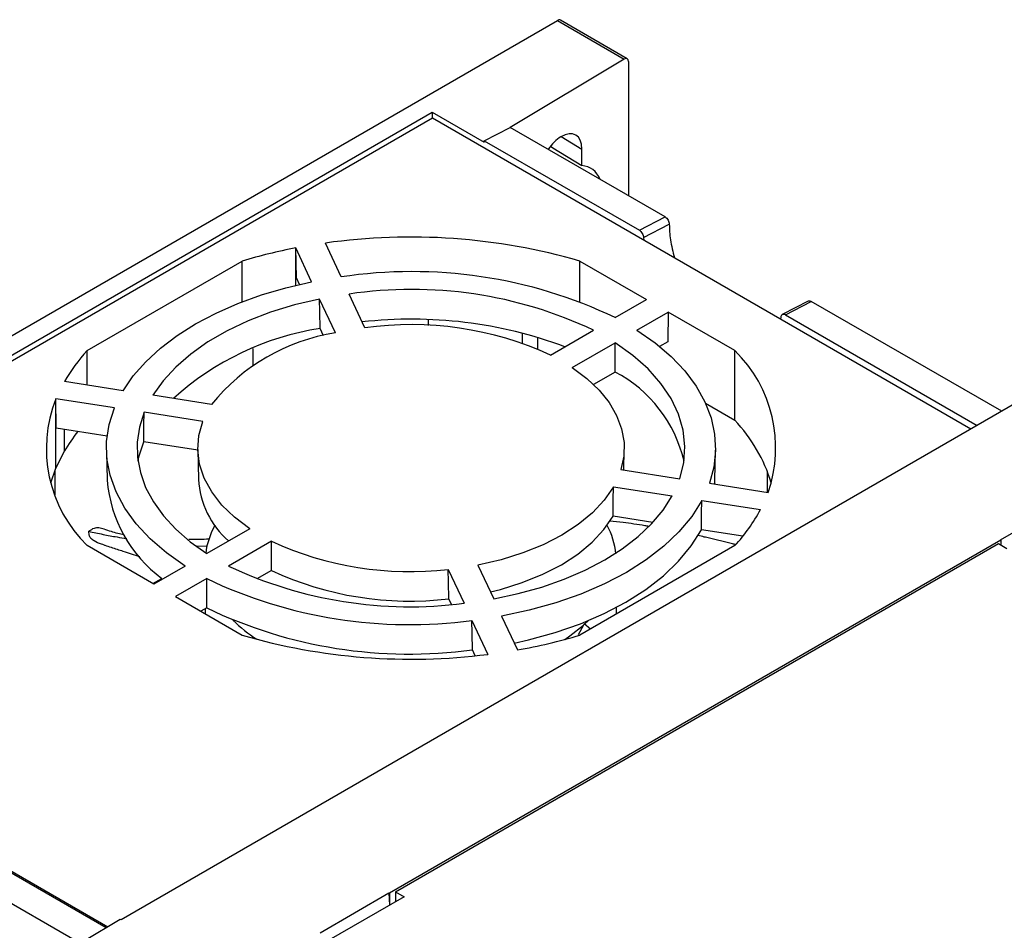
# Model space of a CAD drawing. Header units: inches. Extents: x -258 to -87, y 242 to 448.
# Tile 6 of 10: x -217 to -153, y 388 to 448. Entities that reach past the tile are written whole.
import ezdxf

# ---------------------------------------------------------------- set-up
doc = ezdxf.new("R2010")
doc.units = ezdxf.units.IN
doc.header["$MEASUREMENT"] = 0

# ---------------------------------------------------------------- blocks, each defined once
blk = doc.blocks.new('block 34')
at = {"color": 7, "lineweight": 25}
blk.add_lwpolyline([(-211.556, 419.433), (-211.514, 417.474)], dxfattribs=at)
blk = doc.blocks.new('block 35')
at = {"color": 7, "lineweight": 25}
blk.add_lwpolyline([(-178.062, 408.826), (-178.062, 409.119)], dxfattribs=at)
blk = doc.blocks.new('block 36')
at = {"color": 7, "lineweight": 25}
blk.add_lwpolyline([(-205.062, 409.028), (-205.062, 408.69)], dxfattribs=at)
blk = doc.blocks.new('block 37')
at = {"color": 7, "lineweight": 25}
blk.add_lwpolyline([(-205.557, 419.476), (-205.515, 417.517)], dxfattribs=at)
blk = doc.blocks.new('block 47')
at = {"color": 7, "lineweight": 25}
blk.add_lwpolyline([(-171.587, 417.474), (-171.545, 419.433)], dxfattribs=at)
blk = doc.blocks.new('block 48')
at = {"color": 7, "lineweight": 25}
blk.add_lwpolyline([(-177.573, 418.135), (-177.545, 419.476)], dxfattribs=at)
blk = doc.blocks.new('block 49')
at = {"color": 7, "lineweight": 25}
blk.add_open_spline([(-211.722, 413.22), (-211.704, 413.214), (-211.686, 413.208), (-211.668, 413.203), (-211.526, 413.157), (-211.389, 413.112), (-211.25, 413.067), (-211.119, 413.024), (-210.986, 412.981), (-210.854, 412.937), (-210.727, 412.896), (-210.6, 412.854), (-210.473, 412.812), (-210.111, 412.693), (-209.748, 412.573), (-209.381, 412.459), (-209.375, 412.458), (-209.37, 412.456), (-209.364, 412.454)], degree=3, knots=[0, 0, 0, 0, 1, 1, 1, 2, 2, 2, 3, 3, 3, 4, 4, 4, 5, 5, 5, 6, 6, 6, 6], dxfattribs=at)
blk = doc.blocks.new('block 53')
at = {"color": 7, "lineweight": 25}
blk.add_lwpolyline([(-165.453, 429.235), (-167.16, 428.353)], dxfattribs=at)
blk = doc.blocks.new('block 55')
at = {"color": 7, "lineweight": 25}
blk.add_lwpolyline([(-177.345, 445.146), (-181.734, 447.68)], dxfattribs=at)
blk = doc.blocks.new('block 134')
at = {"color": 7, "lineweight": 25}
blk.add_lwpolyline([(-192.003, 390.12), (-197.094, 387.181)], dxfattribs=at)
blk = doc.blocks.new('block 135')
at = {"color": 7, "lineweight": 25}
blk.add_lwpolyline([(-192.569, 390.447), (-192.003, 390.12)], dxfattribs=at)
blk = doc.blocks.new('block 136')
at = {"color": 7, "lineweight": 25}
blk.add_lwpolyline([(-192.569, 390.447), (-152.971, 413.306)], dxfattribs=at)
blk = doc.blocks.new('block 137')
at = {"color": 7, "lineweight": 25}
blk.add_lwpolyline([(-152.971, 413.306), (-152.405, 412.98)], dxfattribs=at)
blk = doc.blocks.new('block 266')
at = {"color": 7, "lineweight": 25}
blk.add_lwpolyline([(-152.833, 413.553), (-148.307, 416.166)], dxfattribs=at)
blk = doc.blocks.new('block 267')
at = {"color": 7, "lineweight": 25}
blk.add_lwpolyline([(-152.833, 413.553), (-152.801, 413.535)], dxfattribs=at)
blk = doc.blocks.new('block 268')
at = {"color": 7, "lineweight": 25}
blk.add_lwpolyline([(-152.801, 413.535), (-192.965, 390.349)], dxfattribs=at)
blk = doc.blocks.new('block 269')
at = {"color": 7, "lineweight": 25}
blk.add_lwpolyline([(-192.997, 390.367), (-192.965, 390.349)], dxfattribs=at)
blk = doc.blocks.new('block 270')
at = {"color": 7, "lineweight": 25}
blk.add_lwpolyline([(-197.522, 387.755), (-192.997, 390.367)], dxfattribs=at)
blk = doc.blocks.new('block 272')
at = {"color": 7, "lineweight": 25}
blk.add_lwpolyline([(-210.6, 388.602), (-210.647, 388.629)], dxfattribs=at)
blk = doc.blocks.new('block 273')
at = {"color": 7, "lineweight": 25}
blk.add_lwpolyline([(-149.775, 423.715), (-210.6, 388.602)], dxfattribs=at)
blk = doc.blocks.new('block 276')
at = {"color": 7, "lineweight": 25}
blk.add_lwpolyline([(-210.647, 388.629), (-213.002, 387.221)], dxfattribs=at)
blk = doc.blocks.new('block 412')
at = {"color": 7, "lineweight": 25}
blk.add_lwpolyline([(-192.997, 390.367), (-192.973, 389.561)], dxfattribs=at)
blk = doc.blocks.new('block 449')
at = {"color": 7, "lineweight": 25}
blk.add_lwpolyline([(-192.569, 390.447), (-192.579, 389.788)], dxfattribs=at)
blk = doc.blocks.new('block 451')
at = {"color": 7, "lineweight": 25}
blk.add_lwpolyline([(-213.199, 387.007), (-225.783, 394.272)], dxfattribs=at)
blk = doc.blocks.new('block 453')
at = {"color": 7, "lineweight": 25}
blk.add_lwpolyline([(-211.585, 388.068), (-224.143, 395.318)], dxfattribs=at)
blk = doc.blocks.new('block 459')
at = {"color": 7, "lineweight": 25}
blk.add_lwpolyline([(-192.965, 390.349), (-192.965, 389.565)], dxfattribs=at)
blk = doc.blocks.new('block 460')
at = {"color": 7, "lineweight": 25}
blk.add_lwpolyline([(-152.801, 413.535), (-152.801, 413.208)], dxfattribs=at)
blk = doc.blocks.new('block 476')
at = {"color": 7, "lineweight": 25}
blk.add_lwpolyline([(-246.786, 408.538), (-211.458, 388.144)], dxfattribs=at)
blk = doc.blocks.new('block 478')
at = {"color": 7, "lineweight": 25}
blk.add_lwpolyline([(-190.137, 441.241), (-246.786, 408.538)], dxfattribs=at)
blk = doc.blocks.new('block 479')
at = {"color": 7, "lineweight": 25}
blk.add_lwpolyline([(-154.777, 420.828), (-190.137, 441.241)], dxfattribs=at)
blk = doc.blocks.new('block 480')
at = {"color": 7, "lineweight": 25}
blk.add_lwpolyline([(-205.224, 421.33), (-209.077, 421.926)], dxfattribs=at)
blk = doc.blocks.new('block 481')
at = {"color": 7, "lineweight": 25}
blk.add_lwpolyline([(-209.077, 421.926), (-209.386, 420.948), (-209.532, 419.957), (-209.512, 418.963), (-209.329, 417.974), (-208.982, 417), (-208.475, 416.05), (-207.814, 415.132), (-207.003, 414.254), (-206.051, 413.426), (-204.966, 412.654)], dxfattribs=at)
blk = doc.blocks.new('block 482')
at = {"color": 7, "lineweight": 25}
blk.add_lwpolyline([(-202.142, 414.284), (-204.966, 412.654)], dxfattribs=at)
blk = doc.blocks.new('block 483')
at = {"color": 7, "lineweight": 25}
blk.add_lwpolyline([(-202.142, 414.284), (-203.136, 415.031), (-203.972, 415.839), (-204.641, 416.698), (-205.131, 417.596), (-205.438, 418.521), (-205.556, 419.46), (-205.485, 420.401), (-205.224, 421.33)], dxfattribs=at)
blk = doc.blocks.new('block 484')
at = {"color": 7, "lineweight": 25}
blk.add_lwpolyline([(-200.717, 413.462), (-203.542, 411.831)], dxfattribs=at)
blk = doc.blocks.new('block 485')
at = {"color": 7, "lineweight": 25}
blk.add_open_spline([(-203.542, 411.831), (-198.724, 409.556), (-193.355, 408.707), (-188.07, 409.385)], degree=3, dxfattribs=at)
blk = doc.blocks.new('block 486')
at = {"color": 7, "lineweight": 25}
blk.add_lwpolyline([(-189.105, 411.614), (-188.07, 409.385)], dxfattribs=at)
blk = doc.blocks.new('block 487')
at = {"color": 7, "lineweight": 25}
blk.add_open_spline([(-200.717, 413.462), (-197.09, 411.791), (-193.072, 411.151), (-189.105, 411.614)], degree=3, dxfattribs=at)
blk = doc.blocks.new('block 488')
at = {"color": 7, "lineweight": 25}
blk.add_lwpolyline([(-187.152, 411.899), (-186.119, 409.673)], dxfattribs=at)
blk = doc.blocks.new('block 489')
at = {"color": 7, "lineweight": 25}
blk.add_lwpolyline([(-186.119, 409.673), (-184.504, 410.018), (-182.954, 410.451), (-181.482, 410.967), (-180.102, 411.562), (-178.828, 412.231), (-177.67, 412.967), (-176.639, 413.763), (-175.744, 414.613), (-174.995, 415.508), (-174.397, 416.44)], dxfattribs=at)
blk = doc.blocks.new('block 490')
at = {"color": 7, "lineweight": 25}
blk.add_lwpolyline([(-178.252, 417.036), (-174.397, 416.44)], dxfattribs=at)
blk = doc.blocks.new('block 491')
at = {"color": 7, "lineweight": 25}
blk.add_lwpolyline([(-178.252, 417.036), (-178.854, 416.161), (-179.627, 415.333), (-180.562, 414.561), (-181.646, 413.858), (-182.865, 413.232), (-184.201, 412.692), (-185.636, 412.246), (-187.152, 411.899)], dxfattribs=at)
blk = doc.blocks.new('block 492')
at = {"color": 7, "lineweight": 25}
blk.add_lwpolyline([(-177.759, 418.164), (-173.898, 417.566)], dxfattribs=at)
blk = doc.blocks.new('block 493')
at = {"color": 7, "lineweight": 25}
blk.add_lwpolyline([(-173.898, 417.566), (-173.634, 418.622), (-173.559, 419.687), (-173.673, 420.751), (-173.976, 421.802), (-174.464, 422.831), (-175.132, 423.824), (-175.973, 424.774), (-176.977, 425.668), (-178.136, 426.498)], dxfattribs=at)
blk = doc.blocks.new('block 494')
at = {"color": 7, "lineweight": 25}
blk.add_lwpolyline([(-180.96, 424.868), (-178.136, 426.498)], dxfattribs=at)
blk = doc.blocks.new('block 495')
at = {"color": 7, "lineweight": 25}
blk.add_lwpolyline([(-180.96, 424.868), (-180.009, 424.157), (-179.2, 423.39), (-178.543, 422.576), (-178.047, 421.724), (-177.718, 420.847), (-177.559, 419.954), (-177.573, 419.055), (-177.759, 418.164)], dxfattribs=at)
blk = doc.blocks.new('block 496')
at = {"color": 7, "lineweight": 25}
blk.add_lwpolyline([(-182.384, 425.69), (-179.56, 427.32)], dxfattribs=at)
blk = doc.blocks.new('block 497')
at = {"color": 7, "lineweight": 25}
blk.add_open_spline([(-179.56, 427.32), (-184.561, 429.684), (-190.151, 430.51), (-195.623, 429.693)], degree=3, dxfattribs=at)
blk = doc.blocks.new('block 498')
at = {"color": 7, "lineweight": 25}
blk.add_lwpolyline([(-194.59, 427.469), (-195.623, 429.693)], dxfattribs=at)
blk = doc.blocks.new('block 499')
at = {"color": 7, "lineweight": 25}
blk.add_open_spline([(-182.384, 425.69), (-186.198, 427.44), (-190.435, 428.058), (-194.59, 427.469)], degree=3, dxfattribs=at)
blk = doc.blocks.new('block 500')
at = {"color": 7, "lineweight": 25}
blk.add_lwpolyline([(-196.52, 427.136), (-197.556, 429.367)], dxfattribs=at)
blk = doc.blocks.new('block 501')
at = {"color": 7, "lineweight": 25}
blk.add_lwpolyline([(-197.556, 429.367), (-199.202, 428.977), (-200.772, 428.495), (-202.253, 427.926), (-203.629, 427.275), (-204.887, 426.548), (-206.015, 425.754), (-207.001, 424.899), (-207.836, 423.993), (-208.512, 423.043)], dxfattribs=at)
blk = doc.blocks.new('block 502')
at = {"color": 7, "lineweight": 25}
blk.add_lwpolyline([(-204.647, 422.445), (-208.512, 423.043)], dxfattribs=at)
blk = doc.blocks.new('block 503')
at = {"color": 7, "lineweight": 25}
blk.add_open_spline([(-196.52, 427.136), (-199.721, 426.645), (-202.621, 424.971), (-204.647, 422.445)], degree=3, dxfattribs=at)
blk = doc.blocks.new('block 504')
at = {"color": 7, "lineweight": 25}
blk.add_lwpolyline([(-210.463, 423.344), (-209.795, 424.317), (-208.977, 425.25), (-208.016, 426.137), (-206.92, 426.97), (-205.698, 427.743), (-204.36, 428.448), (-202.917, 429.081), (-201.38, 429.636), (-199.763, 430.108), (-198.079, 430.493)], dxfattribs=at)
blk = doc.blocks.new('block 505')
at = {"color": 7, "lineweight": 25}
blk.add_lwpolyline([(-198.079, 430.493), (-199.113, 432.721)], dxfattribs=at)
blk = doc.blocks.new('block 506')
at = {"color": 7, "lineweight": 25}
blk.add_open_spline([(-199.113, 432.721), (-200.304, 432.494), (-201.483, 432.205), (-202.644, 431.857)], degree=3, dxfattribs=at)
blk = doc.blocks.new('block 507')
at = {"color": 7, "lineweight": 25}
blk.add_lwpolyline([(-212.825, 425.98), (-202.644, 431.857)], dxfattribs=at)
blk = doc.blocks.new('block 508')
at = {"color": 7, "lineweight": 25}
blk.add_open_spline([(-212.825, 425.98), (-213.395, 425.355), (-213.896, 424.672), (-214.321, 423.941)], degree=3, dxfattribs=at)
blk = doc.blocks.new('block 509')
at = {"color": 7, "lineweight": 25}
blk.add_lwpolyline([(-210.463, 423.344), (-214.321, 423.941)], dxfattribs=at)
blk = doc.blocks.new('block 510')
at = {"color": 7, "lineweight": 25}
blk.add_open_spline([(-180.457, 431.857), (-185.884, 433.43), (-191.582, 433.833), (-197.176, 433.041)], degree=3, dxfattribs=at)
blk = doc.blocks.new('block 511')
at = {"color": 7, "lineweight": 25}
blk.add_lwpolyline([(-196.144, 430.817), (-197.176, 433.041)], dxfattribs=at)
blk = doc.blocks.new('block 512')
at = {"color": 7, "lineweight": 25}
blk.add_open_spline([(-178.134, 428.143), (-183.735, 430.816), (-190.008, 431.747), (-196.144, 430.817)], degree=3, dxfattribs=at)
blk = doc.blocks.new('block 513')
at = {"color": 7, "lineweight": 25}
blk.add_lwpolyline([(-178.134, 428.143), (-176.079, 429.33)], dxfattribs=at)
blk = doc.blocks.new('block 514')
at = {"color": 7, "lineweight": 25}
blk.add_lwpolyline([(-180.457, 431.857), (-176.079, 429.33)], dxfattribs=at)
blk = doc.blocks.new('block 515')
at = {"color": 7, "lineweight": 25}
blk.add_lwpolyline([(-170.276, 425.98), (-174.655, 428.508)], dxfattribs=at)
blk = doc.blocks.new('block 516')
at = {"color": 7, "lineweight": 25}
blk.add_lwpolyline([(-176.71, 427.321), (-174.655, 428.508)], dxfattribs=at)
blk = doc.blocks.new('block 517')
at = {"color": 7, "lineweight": 25}
blk.add_lwpolyline([(-176.71, 427.321), (-175.52, 426.486), (-174.471, 425.591), (-173.571, 424.642), (-172.83, 423.649), (-172.252, 422.621), (-171.843, 421.566), (-171.607, 420.493), (-171.546, 419.412), (-171.66, 418.333), (-171.948, 417.265)], dxfattribs=at)
blk = doc.blocks.new('block 518')
at = {"color": 7, "lineweight": 25}
blk.add_lwpolyline([(-171.948, 417.265), (-168.092, 416.668)], dxfattribs=at)
blk = doc.blocks.new('block 519')
at = {"color": 7, "lineweight": 25}
blk.add_open_spline([(-168.092, 416.668), (-166.957, 419.934), (-167.808, 423.56), (-170.276, 425.98)], degree=3, dxfattribs=at)
blk = doc.blocks.new('block 520')
at = {"color": 7, "lineweight": 25}
blk.add_lwpolyline([(-170.276, 413.172), (-180.457, 407.294)], dxfattribs=at)
blk = doc.blocks.new('block 521')
at = {"color": 7, "lineweight": 25}
blk.add_open_spline([(-170.276, 413.172), (-169.62, 413.889), (-169.056, 414.686), (-168.597, 415.543)], degree=3, dxfattribs=at)
blk = doc.blocks.new('block 522')
at = {"color": 7, "lineweight": 25}
blk.add_lwpolyline([(-172.45, 416.139), (-168.597, 415.543)], dxfattribs=at)
blk = doc.blocks.new('block 523')
at = {"color": 7, "lineweight": 25}
blk.add_lwpolyline([(-172.45, 416.139), (-173.114, 415.091), (-173.95, 414.085), (-174.95, 413.13), (-176.104, 412.235), (-177.404, 411.409), (-178.835, 410.659), (-180.385, 409.992), (-182.039, 409.415), (-183.782, 408.932), (-185.597, 408.549)], dxfattribs=at)
blk = doc.blocks.new('block 524')
at = {"color": 7, "lineweight": 25}
blk.add_lwpolyline([(-185.597, 408.549), (-184.565, 406.325)], dxfattribs=at)
blk = doc.blocks.new('block 525')
at = {"color": 7, "lineweight": 25}
blk.add_open_spline([(-184.565, 406.325), (-183.178, 406.567), (-181.806, 406.89), (-180.457, 407.294)], degree=3, dxfattribs=at)
blk = doc.blocks.new('block 526')
at = {"color": 7, "lineweight": 25}
blk.add_open_spline([(-202.644, 407.294), (-197.41, 405.776), (-191.921, 405.347), (-186.515, 406.033)], degree=3, dxfattribs=at)
blk = doc.blocks.new('block 527')
at = {"color": 7, "lineweight": 25}
blk.add_lwpolyline([(-187.548, 408.259), (-186.515, 406.033)], dxfattribs=at)
blk = doc.blocks.new('block 528')
at = {"color": 7, "lineweight": 25}
blk.add_open_spline([(-204.968, 411.008), (-199.552, 408.418), (-193.498, 407.463), (-187.548, 408.259)], degree=3, dxfattribs=at)
blk = doc.blocks.new('block 529')
at = {"color": 7, "lineweight": 25}
blk.add_lwpolyline([(-204.968, 411.008), (-207.023, 409.822)], dxfattribs=at)
blk = doc.blocks.new('block 530')
at = {"color": 7, "lineweight": 25}
blk.add_lwpolyline([(-207.023, 409.822), (-202.644, 407.294)], dxfattribs=at)
blk = doc.blocks.new('block 531')
at = {"color": 7, "lineweight": 25}
blk.add_lwpolyline([(-208.447, 410.644), (-212.825, 413.172)], dxfattribs=at)
blk = doc.blocks.new('block 532')
at = {"color": 7, "lineweight": 25}
blk.add_lwpolyline([(-206.392, 411.83), (-208.447, 410.644)], dxfattribs=at)
blk = doc.blocks.new('block 533')
at = {"color": 7, "lineweight": 25}
blk.add_lwpolyline([(-206.392, 411.83), (-207.618, 412.693), (-208.693, 413.621), (-209.609, 414.604), (-210.356, 415.633), (-210.927, 416.699), (-211.318, 417.792), (-211.524, 418.902), (-211.543, 420.018), (-211.376, 421.13), (-211.023, 422.227)], dxfattribs=at)
blk = doc.blocks.new('block 534')
at = {"color": 7, "lineweight": 25}
blk.add_lwpolyline([(-211.023, 422.227), (-214.875, 422.823)], dxfattribs=at)
blk = doc.blocks.new('block 535')
at = {"color": 7, "lineweight": 25}
blk.add_open_spline([(-214.875, 422.823), (-216.201, 419.487), (-215.393, 415.681), (-212.825, 413.172)], degree=3, dxfattribs=at)
blk = doc.blocks.new('block 616')
at = {"color": 7, "lineweight": 25}
blk.add_lwpolyline([(-190.154, 441.627), (-186.744, 439.659)], dxfattribs=at)
blk = doc.blocks.new('block 617')
at = {"color": 7, "lineweight": 25}
blk.add_lwpolyline([(-247.341, 408.613), (-190.154, 441.627)], dxfattribs=at)
blk = doc.blocks.new('block 618')
at = {"color": 7, "lineweight": 25}
blk.add_lwpolyline([(-257.736, 403.901), (-181.934, 447.66)], dxfattribs=at)
blk = doc.blocks.new('block 619')
at = {"color": 7, "lineweight": 25}
blk.add_lwpolyline([(-181.934, 447.66), (-177.542, 445.125)], dxfattribs=at)
blk = doc.blocks.new('block 620')
at = {"color": 7, "lineweight": 25}
blk.add_lwpolyline([(-177.542, 445.125), (-185.045, 440.639)], dxfattribs=at)
blk = doc.blocks.new('block 703')
at = {"color": 7, "lineweight": 25}
blk.add_lwpolyline([(-187.518, 406.328), (-187.535, 407.41), (-187.548, 408.259)], dxfattribs=at)
blk = doc.blocks.new('block 704')
at = {"color": 7, "lineweight": 25}
blk.add_lwpolyline([(-204.969, 409.082), (-204.969, 410.16), (-204.968, 411.008)], dxfattribs=at)
blk = doc.blocks.new('block 705')
at = {"color": 7, "lineweight": 25}
blk.add_open_spline([(-204.969, 409.082), (-199.546, 406.48), (-193.479, 405.522), (-187.518, 406.328)], degree=3, dxfattribs=at)
blk = doc.blocks.new('block 730')
at = {"color": 7, "lineweight": 25}
blk.add_lwpolyline([(-187.338, 405.94), (-187.518, 406.328)], dxfattribs=at)
blk = doc.blocks.new('block 736')
at = {"color": 7, "lineweight": 25}
blk.add_lwpolyline([(-172.478, 414.209), (-172.463, 415.29), (-172.45, 416.139)], dxfattribs=at)
blk = doc.blocks.new('block 737')
at = {"color": 7, "lineweight": 25}
blk.add_lwpolyline([(-184.774, 406.775), (-183.828, 406.988), (-182.08, 407.47), (-180.422, 408.047), (-178.868, 408.715), (-177.433, 409.466), (-176.132, 410.294), (-174.975, 411.191), (-173.975, 412.149), (-173.14, 413.158), (-172.478, 414.209)], dxfattribs=at)
blk = doc.blocks.new('block 743')
at = {"color": 7, "lineweight": 25}
blk.add_lwpolyline([(-190.154, 441.627), (-190.154, 441.231)], dxfattribs=at)
blk = doc.blocks.new('block 745')
at = {"color": 7, "lineweight": 25}
blk.add_open_spline([(-180.17, 408.04), (-180.188, 408.01), (-180.207, 407.978), (-180.226, 407.945)], degree=3, dxfattribs=at)
blk = doc.blocks.new('block 746')
at = {"color": 7, "lineweight": 25}
blk.add_lwpolyline([(-180.226, 407.945), (-180.581, 407.313)], dxfattribs=at)
blk = doc.blocks.new('block 747')
at = {"color": 7, "lineweight": 25}
blk.add_lwpolyline([(-179.768, 407.692), (-180.17, 408.04)], dxfattribs=at)
blk = doc.blocks.new('block 748')
at = {"color": 7, "lineweight": 25}
blk.add_lwpolyline([(-189.074, 409.682), (-189.091, 410.764), (-189.105, 411.614)], dxfattribs=at)
blk = doc.blocks.new('block 749')
at = {"color": 7, "lineweight": 25}
blk.add_lwpolyline([(-200.72, 411.535), (-200.718, 412.614), (-200.717, 413.462)], dxfattribs=at)
blk = doc.blocks.new('block 750')
at = {"color": 7, "lineweight": 25}
blk.add_open_spline([(-200.72, 411.535), (-197.084, 409.852), (-193.053, 409.211), (-189.074, 409.682)], degree=3, dxfattribs=at)
blk = doc.blocks.new('block 751')
at = {"color": 7, "lineweight": 25}
blk.add_lwpolyline([(-188.898, 409.302), (-189.074, 409.682)], dxfattribs=at)
blk = doc.blocks.new('block 752')
at = {"color": 7, "lineweight": 25}
blk.add_lwpolyline([(-204.969, 409.082), (-205.355, 408.859)], dxfattribs=at)
blk = doc.blocks.new('block 760')
at = {"color": 7, "lineweight": 25}
blk.add_lwpolyline([(-178.28, 415.106), (-178.264, 416.187), (-178.252, 417.036)], dxfattribs=at)
blk = doc.blocks.new('block 761')
at = {"color": 7, "lineweight": 25}
blk.add_lwpolyline([(-186.335, 410.138), (-185.681, 410.301), (-184.239, 410.747), (-182.898, 411.288), (-181.676, 411.915), (-180.589, 412.621), (-179.653, 413.395), (-178.879, 414.227), (-178.28, 415.106)], dxfattribs=at)
blk = doc.blocks.new('block 763')
at = {"color": 7, "lineweight": 25}
blk.add_open_spline([(-211.514, 417.474), (-211.296, 414.905), (-209.986, 412.553), (-207.917, 411.015)], degree=3, dxfattribs=at)
blk = doc.blocks.new('block 764')
at = {"color": 7, "lineweight": 25}
blk.add_lwpolyline([(-200.72, 411.535), (-201.67, 410.987)], dxfattribs=at)
blk = doc.blocks.new('block 765')
at = {"color": 7, "lineweight": 25}
blk.add_lwpolyline([(-180.161, 408.005), (-179.893, 408.259)], dxfattribs=at)
blk = doc.blocks.new('block 766')
at = {"color": 7, "lineweight": 25}
blk.add_open_spline([(-178.086, 412.64), (-178.156, 413.292), (-178.356, 413.923), (-178.674, 414.497)], degree=3, dxfattribs=at)
blk = doc.blocks.new('block 767')
at = {"color": 7, "lineweight": 25}
blk.add_lwpolyline([(-178.065, 408.826), (-178.065, 408.676)], dxfattribs=at)
blk = doc.blocks.new('block 768')
at = {"color": 7, "lineweight": 25}
blk.add_lwpolyline([(-204.441, 414.515), (-204.686, 414.005), (-204.956, 413.153)], dxfattribs=at)
blk = doc.blocks.new('block 769')
at = {"color": 7, "lineweight": 25}
blk.add_lwpolyline([(-204.975, 413.063), (-205.034, 412.679)], dxfattribs=at)
blk = doc.blocks.new('block 770')
at = {"color": 7, "lineweight": 25}
blk.add_open_spline([(-203.248, 408.276), (-202.771, 407.805), (-202.247, 407.384), (-201.683, 407.021)], degree=3, dxfattribs=at)
blk = doc.blocks.new('block 771')
at = {"color": 7, "lineweight": 25}
blk.add_lwpolyline([(-181.457, 407.01), (-181.11, 407.245), (-180.226, 407.945)], dxfattribs=at)
blk = doc.blocks.new('block 772')
at = {"color": 7, "lineweight": 25}
blk.add_open_spline([(-204.956, 413.153), (-204.963, 413.123), (-204.969, 413.093), (-204.975, 413.063)], degree=3, dxfattribs=at)
blk = doc.blocks.new('block 773')
at = {"color": 7, "lineweight": 25}
blk.add_lwpolyline([(-209.108, 419.996), (-209.091, 421.077), (-209.077, 421.926)], dxfattribs=at)
blk = doc.blocks.new('block 774')
at = {"color": 7, "lineweight": 25}
blk.add_lwpolyline([(-209.483, 418.724), (-209.423, 419.011), (-209.108, 419.996)], dxfattribs=at)
blk = doc.blocks.new('block 775')
at = {"color": 7, "lineweight": 25}
blk.add_lwpolyline([(-214.875, 418.251), (-214.875, 422.823)], dxfattribs=at)
blk = doc.blocks.new('block 776')
at = {"color": 7, "lineweight": 25}
blk.add_lwpolyline([(-215.215, 417.289), (-214.875, 418.251)], dxfattribs=at)
blk = doc.blocks.new('block 777')
at = {"color": 7, "lineweight": 25}
blk.add_open_spline([(-205.515, 417.517), (-205.421, 415.96), (-204.709, 414.506), (-203.537, 413.479)], degree=3, dxfattribs=at)
blk = doc.blocks.new('block 778')
at = {"color": 7, "lineweight": 25}
blk.add_lwpolyline([(-169.754, 413.787), (-172.478, 414.209)], dxfattribs=at)
blk = doc.blocks.new('block 779')
at = {"color": 7, "lineweight": 25}
blk.add_lwpolyline([(-175.662, 414.701), (-178.28, 415.106)], dxfattribs=at)
blk = doc.blocks.new('block 780')
at = {"color": 7, "lineweight": 25}
blk.add_lwpolyline([(-168.153, 418.069), (-168.153, 416.678)], dxfattribs=at)
blk = doc.blocks.new('block 781')
at = {"color": 7, "lineweight": 25}
blk.add_lwpolyline([(-214.949, 418.069), (-214.949, 416.51)], dxfattribs=at)
blk = doc.blocks.new('block 784')
at = {"color": 7, "lineweight": 25}
blk.add_open_spline([(-170.219, 413.237), (-170.288, 413.255), (-170.357, 413.273), (-170.426, 413.291), (-170.545, 413.322), (-170.665, 413.353), (-170.784, 413.383), (-170.903, 413.412), (-171.022, 413.442), (-171.141, 413.471), (-171.261, 413.501), (-171.38, 413.529), (-171.499, 413.558), (-171.618, 413.586), (-171.737, 413.614), (-171.856, 413.641), (-171.975, 413.669), (-172.094, 413.696), (-172.213, 413.723), (-172.238, 413.728), (-172.263, 413.734), (-172.288, 413.739), (-172.427, 413.77), (-172.567, 413.801), (-172.706, 413.831)], degree=3, knots=[0, 0, 0, 0, 1, 1, 1, 2, 2, 2, 3, 3, 3, 4, 4, 4, 5, 5, 5, 6, 6, 6, 7, 7, 7, 8, 8, 8, 8], dxfattribs=at)
blk = doc.blocks.new('block 785')
at = {"color": 7, "lineweight": 25}
blk.add_open_spline([(-175.936, 414.438), (-176.02, 414.453), (-176.104, 414.467), (-176.188, 414.481), (-176.667, 414.562), (-177.147, 414.628), (-177.625, 414.687), (-177.911, 414.723), (-178.197, 414.756), (-178.484, 414.789)], degree=3, knots=[0, 0, 0, 0, 1, 1, 1, 2, 2, 2, 3, 3, 3, 3], dxfattribs=at)
blk = doc.blocks.new('block 786')
at = {"color": 7, "lineweight": 25}
blk.add_lwpolyline([(-170.276, 421.407), (-170.276, 425.98)], dxfattribs=at)
blk = doc.blocks.new('block 787')
at = {"color": 7, "lineweight": 25}
blk.add_open_spline([(-167.887, 417.289), (-168.359, 418.827), (-169.176, 420.235), (-170.276, 421.407)], degree=3, dxfattribs=at)
blk = doc.blocks.new('block 789')
at = {"color": 7, "lineweight": 25}
blk.add_lwpolyline([(-171.598, 417.211), (-171.588, 417.439), (-171.587, 417.474)], dxfattribs=at)
blk = doc.blocks.new('block 790')
at = {"color": 7, "lineweight": 25}
blk.add_lwpolyline([(-178.134, 424.574), (-178.135, 425.651), (-178.136, 426.498)], dxfattribs=at)
blk = doc.blocks.new('block 791')
at = {"color": 7, "lineweight": 25}
blk.add_open_spline([(-173.618, 418.724), (-174.21, 421.234), (-175.856, 423.366), (-178.134, 424.574)], degree=3, dxfattribs=at)
blk = doc.blocks.new('block 793')
at = {"color": 7, "lineweight": 25}
blk.add_lwpolyline([(-186.744, 439.659), (-186.742, 439.762)], dxfattribs=at)
blk = doc.blocks.new('block 794')
at = {"color": 7, "lineweight": 25}
blk.add_lwpolyline([(-186.742, 439.762), (-176.552, 433.879)], dxfattribs=at)
blk = doc.blocks.new('block 795')
at = {"color": 7, "lineweight": 25}
blk.add_open_spline([(-176.552, 433.879), (-176.48, 433.838), (-176.41, 433.764), (-176.359, 433.677), (-176.308, 433.59), (-176.277, 433.491), (-176.274, 433.406)], degree=3, knots=[0, 0, 0, 0, 1, 1, 1, 2, 2, 2, 2], dxfattribs=at)
blk = doc.blocks.new('block 796')
at = {"color": 7, "lineweight": 25}
blk.add_lwpolyline([(-176.274, 433.406), (-176.254, 433.227)], dxfattribs=at)
blk = doc.blocks.new('block 797')
at = {"color": 7, "lineweight": 25}
blk.add_lwpolyline([(-167.263, 428.036), (-167.239, 428.19)], dxfattribs=at)
blk = doc.blocks.new('block 798')
at = {"color": 7, "lineweight": 25}
blk.add_open_spline([(-167.239, 428.19), (-167.233, 428.27), (-167.2, 428.332), (-167.147, 428.359), (-167.094, 428.386), (-167.023, 428.379), (-166.952, 428.337)], degree=3, knots=[0, 0, 0, 0, 1, 1, 1, 2, 2, 2, 2], dxfattribs=at)
blk = doc.blocks.new('block 799')
at = {"color": 7, "lineweight": 25}
blk.add_lwpolyline([(-166.952, 428.337), (-154.36, 421.069)], dxfattribs=at)
blk = doc.blocks.new('block 800')
at = {"color": 7, "lineweight": 25}
blk.add_lwpolyline([(-152.752, 421.997), (-165.255, 429.214)], dxfattribs=at)
blk = doc.blocks.new('block 801')
at = {"color": 7, "lineweight": 25}
blk.add_lwpolyline([(-166.952, 428.337), (-165.255, 429.214)], dxfattribs=at)
blk = doc.blocks.new('block 802')
at = {"color": 7, "lineweight": 25}
blk.add_lwpolyline([(-205.556, 419.447), (-209.108, 419.996)], dxfattribs=at)
blk = doc.blocks.new('block 804')
at = {"color": 7, "lineweight": 25}
blk.add_lwpolyline([(-214.864, 420.887), (-214.875, 422.823)], dxfattribs=at)
blk = doc.blocks.new('block 805')
at = {"color": 7, "lineweight": 25}
blk.add_lwpolyline([(-211.511, 420.368), (-214.864, 420.887)], dxfattribs=at)
blk = doc.blocks.new('block 819')
at = {"color": 7, "lineweight": 25}
blk.add_lwpolyline([(-214.321, 419.369), (-214.321, 420.803)], dxfattribs=at)
blk = doc.blocks.new('block 820')
at = {"color": 7, "lineweight": 25}
blk.add_lwpolyline([(-214.875, 418.251), (-214.321, 419.369)], dxfattribs=at)
blk = doc.blocks.new('block 821')
at = {"color": 7, "lineweight": 25}
blk.add_open_spline([(-204.972, 413.132), (-204.967, 413.139), (-204.962, 413.146), (-204.956, 413.153)], degree=3, dxfattribs=at)
blk = doc.blocks.new('block 822')
at = {"color": 7, "lineweight": 25}
blk.add_open_spline([(-212.72, 414.113), (-212.408, 414.045), (-212.096, 413.977), (-211.779, 413.914), (-211.476, 413.853), (-211.169, 413.795), (-210.857, 413.742), (-210.647, 413.707), (-210.435, 413.673), (-210.224, 413.64)], degree=3, knots=[0, 0, 0, 0, 1, 1, 1, 2, 2, 2, 3, 3, 3, 3], dxfattribs=at)
blk = doc.blocks.new('block 823')
at = {"color": 7, "lineweight": 25}
blk.add_lwpolyline([(-205.629, 413.167), (-204.972, 413.132)], dxfattribs=at)
blk = doc.blocks.new('block 824')
at = {"color": 7, "lineweight": 25}
blk.add_open_spline([(-210.4, 413.883), (-210.535, 413.912), (-210.671, 413.941), (-210.801, 413.972), (-210.952, 414.009), (-211.096, 414.05), (-211.235, 414.094), (-211.396, 414.145), (-211.55, 414.199), (-211.7, 414.247), (-211.819, 414.285), (-211.935, 414.32), (-212.051, 414.332), (-212.16, 414.344), (-212.27, 414.335), (-212.373, 414.301), (-212.494, 414.262), (-212.607, 414.187), (-212.72, 414.113)], degree=3, knots=[0, 0, 0, 0, 1, 1, 1, 2, 2, 2, 3, 3, 3, 4, 4, 4, 5, 5, 5, 6, 6, 6, 6], dxfattribs=at)
blk = doc.blocks.new('block 825')
at = {"color": 7, "lineweight": 25}
blk.add_open_spline([(-206.156, 413.589), (-206.104, 413.589), (-206.051, 413.589), (-205.999, 413.589), (-205.636, 413.591), (-205.244, 413.61), (-204.832, 413.611), (-204.814, 413.611), (-204.796, 413.611), (-204.778, 413.611)], degree=3, knots=[0, 0, 0, 0, 1, 1, 1, 2, 2, 2, 3, 3, 3, 3], dxfattribs=at)
blk = doc.blocks.new('block 826')
at = {"color": 7, "lineweight": 25}
blk.add_open_spline([(-211.719, 413.227), (-211.772, 413.242), (-211.826, 413.256), (-211.876, 413.271), (-212.064, 413.327), (-212.215, 413.392), (-212.362, 413.478), (-212.436, 413.522), (-212.509, 413.57), (-212.576, 413.647), (-212.61, 413.686), (-212.643, 413.732), (-212.669, 413.807), (-212.682, 413.844), (-212.694, 413.889), (-212.702, 413.942), (-212.71, 413.994), (-212.715, 414.053), (-212.72, 414.113)], degree=3, knots=[0, 0, 0, 0, 1, 1, 1, 2, 2, 2, 3, 3, 3, 4, 4, 4, 5, 5, 5, 6, 6, 6, 6], dxfattribs=at)
blk = doc.blocks.new('block 827')
at = {"color": 7, "lineweight": 25}
blk.add_open_spline([(-204.975, 413.063), (-204.974, 413.085), (-204.973, 413.108), (-204.972, 413.132)], degree=3, dxfattribs=at)
blk = doc.blocks.new('block 828')
at = {"color": 7, "lineweight": 25}
blk.add_lwpolyline([(-197.527, 427.439), (-197.543, 428.519), (-197.556, 429.367)], dxfattribs=at)
blk = doc.blocks.new('block 829')
at = {"color": 7, "lineweight": 25}
blk.add_open_spline([(-197.527, 427.439), (-201.117, 426.872), (-204.463, 425.271), (-207.158, 422.833)], degree=3, dxfattribs=at)
blk = doc.blocks.new('block 834')
at = {"color": 7, "lineweight": 25}
blk.add_open_spline([(-181.437, 426.236), (-185.693, 427.815), (-190.261, 428.371), (-194.771, 427.86)], degree=3, dxfattribs=at)
blk = doc.blocks.new('block 835')
at = {"color": 7, "lineweight": 25}
blk.add_lwpolyline([(-212.825, 423.71), (-212.825, 425.98)], dxfattribs=at)
blk = doc.blocks.new('block 836')
at = {"color": 7, "lineweight": 25}
blk.add_open_spline([(-213.446, 420.667), (-213.767, 420.255), (-214.059, 419.821), (-214.321, 419.369)], degree=3, dxfattribs=at)
blk = doc.blocks.new('block 838')
at = {"color": 7, "lineweight": 25}
blk.add_lwpolyline([(-178.134, 424.574), (-179.557, 423.752)], dxfattribs=at)
blk = doc.blocks.new('block 840')
at = {"color": 7, "lineweight": 25}
blk.add_lwpolyline([(-202.644, 429.187), (-202.644, 431.857)], dxfattribs=at)
blk = doc.blocks.new('block 841')
at = {"color": 7, "lineweight": 25}
blk.add_lwpolyline([(-180.457, 429.187), (-180.457, 431.857)], dxfattribs=at)
blk = doc.blocks.new('block 842')
at = {"color": 7, "lineweight": 25}
blk.add_lwpolyline([(-174.655, 428.508), (-174.684, 426.565)], dxfattribs=at)
blk = doc.blocks.new('block 843')
at = {"color": 7, "lineweight": 25}
blk.add_lwpolyline([(-172.205, 422.521), (-170.276, 421.407)], dxfattribs=at)
blk = doc.blocks.new('block 844')
at = {"color": 7, "lineweight": 25}
blk.add_lwpolyline([(-197.3, 426.949), (-197.527, 427.439)], dxfattribs=at)
blk = doc.blocks.new('block 845')
at = {"color": 7, "lineweight": 25}
blk.add_lwpolyline([(-174.684, 426.565), (-175.225, 426.253)], dxfattribs=at)
blk = doc.blocks.new('block 846')
at = {"color": 7, "lineweight": 25}
blk.add_lwpolyline([(-201.938, 426.127), (-201.938, 425)], dxfattribs=at)
blk = doc.blocks.new('block 847')
at = {"color": 7, "lineweight": 25}
blk.add_lwpolyline([(-183.24, 426.856), (-183.24, 426.085)], dxfattribs=at)
blk = doc.blocks.new('block 848')
at = {"color": 7, "lineweight": 25}
blk.add_open_spline([(-165.45, 429.229), (-165.444, 429.235), (-165.438, 429.24), (-165.431, 429.244), (-165.408, 429.258), (-165.376, 429.257), (-165.344, 429.248), (-165.314, 429.241), (-165.284, 429.228), (-165.255, 429.214)], degree=3, knots=[0, 0, 0, 0, 1, 1, 1, 2, 2, 2, 3, 3, 3, 3], dxfattribs=at)
blk = doc.blocks.new('block 849')
at = {"color": 7, "lineweight": 25}
blk.add_lwpolyline([(-176.274, 433.406), (-174.586, 434.278)], dxfattribs=at)
blk = doc.blocks.new('block 850')
at = {"color": 7, "lineweight": 25}
blk.add_open_spline([(-174.586, 434.278), (-174.572, 433.94), (-174.559, 433.602), (-174.508, 433.254), (-174.451, 432.867), (-174.349, 432.468), (-174.247, 432.068)], degree=3, knots=[0, 0, 0, 0, 1, 1, 1, 2, 2, 2, 2], dxfattribs=at)
blk = doc.blocks.new('block 851')
at = {"color": 7, "lineweight": 25}
blk.add_lwpolyline([(-199.072, 430.768), (-199.113, 432.721)], dxfattribs=at)
blk = doc.blocks.new('block 852')
at = {"color": 7, "lineweight": 25}
blk.add_lwpolyline([(-198.867, 430.326), (-199.072, 430.768)], dxfattribs=at)
blk = doc.blocks.new('block 853')
at = {"color": 7, "lineweight": 25}
blk.add_lwpolyline([(-199.113, 430.269), (-199.113, 432.721)], dxfattribs=at)
blk = doc.blocks.new('block 854')
at = {"color": 7, "lineweight": 25}
blk.add_lwpolyline([(-190.414, 428.007), (-190.414, 427.635)], dxfattribs=at)
blk = doc.blocks.new('block 855')
at = {"color": 7, "lineweight": 25}
blk.add_lwpolyline([(-176.552, 433.879), (-174.855, 434.756)], dxfattribs=at)
blk = doc.blocks.new('block 856')
at = {"color": 7, "lineweight": 25}
blk.add_open_spline([(-174.855, 434.756), (-174.822, 434.737), (-174.788, 434.711), (-174.755, 434.676), (-174.722, 434.642), (-174.691, 434.599), (-174.665, 434.553), (-174.639, 434.507), (-174.619, 434.457), (-174.606, 434.41), (-174.592, 434.362), (-174.587, 434.317), (-174.586, 434.278)], degree=3, knots=[0, 0, 0, 0, 1, 1, 1, 2, 2, 2, 3, 3, 3, 4, 4, 4, 4], dxfattribs=at)
blk = doc.blocks.new('block 857')
at = {"color": 7, "lineweight": 25}
blk.add_lwpolyline([(-186.742, 439.762), (-185.045, 440.639)], dxfattribs=at)
blk = doc.blocks.new('block 858')
at = {"color": 7, "lineweight": 25}
blk.add_lwpolyline([(-174.855, 434.756), (-185.045, 440.639)], dxfattribs=at)
blk = doc.blocks.new('block 859')
at = {"color": 7, "lineweight": 25}
blk.add_lwpolyline([(-184.254, 427.137), (-184.254, 426.478)], dxfattribs=at)
blk = doc.blocks.new('block 861')
at = {"color": 7, "lineweight": 25}
blk.add_open_spline([(-180.32, 439.218), (-180.32, 440.121), (-180.942, 440.48), (-181.71, 440.021), (-182.011, 439.841), (-182.304, 439.552), (-182.545, 439.195)], degree=3, knots=[0, 0, 0, 0, 1, 1, 1, 2, 2, 2, 2], dxfattribs=at)
blk = doc.blocks.new('block 862')
at = {"color": 7, "lineweight": 25}
blk.add_open_spline([(-179.128, 437.223), (-179.359, 437.766), (-179.779, 438.085), (-180.32, 438.128)], degree=3, dxfattribs=at)
blk = doc.blocks.new('block 863')
at = {"color": 7, "lineweight": 25}
blk.add_lwpolyline([(-180.32, 438.128), (-180.32, 439.218)], dxfattribs=at)
blk = doc.blocks.new('block 864')
at = {"color": 7, "lineweight": 25}
blk.add_open_spline([(-177.264, 444.964), (-177.264, 445.145), (-177.388, 445.216), (-177.542, 445.125)], degree=3, dxfattribs=at)
blk = doc.blocks.new('block 865')
at = {"color": 7, "lineweight": 25}
blk.add_lwpolyline([(-177.264, 444.964), (-177.264, 436.147)], dxfattribs=at)
blk = doc.blocks.new('block 866')
at = {"color": 7, "lineweight": 25}
blk.add_lwpolyline([(-182.397, 439.395), (-182.237, 439.297), (-180.32, 438.128)], dxfattribs=at)
blk = doc.blocks.new('block 867')
at = {"color": 7, "lineweight": 25}
blk.add_open_spline([(-181.734, 447.68), (-181.8, 447.71), (-181.876, 447.702), (-181.934, 447.66)], degree=3, dxfattribs=at)
blk = doc.blocks.new('block 1007')
at = {"color": 253, "lineweight": 25}
blk.add_lwpolyline([(-245.172, 397.225), (-213.968, 379.211)], dxfattribs=at)
blk = doc.blocks.new('block 1039')
at = {"color": 253, "lineweight": 25}
blk.add_lwpolyline([(-208.503, 410.676), (-207.917, 411.015)], dxfattribs=at)
blk = doc.blocks.new('block 1042')
at = {"color": 253, "lineweight": 25}
blk.add_lwpolyline([(-181.686, 440.035), (-180.32, 439.218)], dxfattribs=at)

msp = doc.modelspace()

# ---------------------------------------------------------------- block references
for name in ['block 618', 'block 867', 'block 619', 'block 55', 'block 620', 'block 864', 'block 865', 'block 617', 'block 478', 'block 616', 'block 743', 'block 479', 'block 857', 'block 858', 'block 861', 'block 1042', 'block 793', 'block 794', 'block 866', 'block 863', 'block 862', 'block 855', 'block 856', 'block 849', 'block 850', 'block 510', 'block 795', 'block 796', 'block 506', 'block 505', 'block 851', 'block 853', 'block 511', 'block 507', 'block 840', 'block 512', 'block 514', 'block 841', 'block 852', 'block 504', 'block 497', 'block 498', 'block 501', 'block 500', 'block 828', 'block 513', 'block 53', 'block 801', 'block 848', 'block 800', 'block 834', 'block 516', 'block 842', 'block 515', 'block 797', 'block 798', 'block 799', 'block 499', 'block 854', 'block 829', 'block 503', 'block 844', 'block 859', 'block 496', 'block 517', 'block 847', 'block 494', 'block 493', 'block 790', 'block 845', 'block 508', 'block 835', 'block 846', 'block 519', 'block 786', 'block 495', 'block 838', 'block 791', 'block 509', 'block 273', 'block 502', 'block 535', 'block 534', 'block 775', 'block 804', 'block 843', 'block 533', 'block 481', 'block 773', 'block 480', 'block 483', 'block 787', 'block 805', 'block 819', 'block 836', 'block 774', 'block 802', 'block 820', 'block 34', 'block 37', 'block 48', 'block 47', 'block 776', 'block 781', 'block 492', 'block 780', 'block 763', 'block 777', 'block 518', 'block 789', 'block 491', 'block 760', 'block 490', 'block 489', 'block 523', 'block 736', 'block 522', 'block 266', 'block 521', 'block 761', 'block 785', 'block 779', 'block 824', 'block 822', 'block 826', 'block 482', 'block 768', 'block 737', 'block 766', 'block 778', 'block 825', 'block 484', 'block 749', 'block 487', 'block 268', 'block 136', 'block 784', 'block 137', 'block 267', 'block 460', 'block 531', 'block 49', 'block 823', 'block 769', 'block 772', 'block 827', 'block 821', 'block 520', 'block 532', 'block 485', 'block 764', 'block 750', 'block 486', 'block 748', 'block 488', 'block 1039', 'block 529', 'block 704', 'block 528', 'block 530', 'block 751', 'block 752', 'block 36', 'block 705', 'block 767', 'block 35', 'block 476', 'block 770', 'block 527', 'block 703', 'block 524', 'block 765', 'block 771', 'block 746', 'block 745', 'block 747', 'block 526', 'block 525', 'block 730', 'block 1007', 'block 453', 'block 451', 'block 270', 'block 134', 'block 269', 'block 412', 'block 459', 'block 449', 'block 135', 'block 276', 'block 272']:
    msp.add_blockref(name, (0, 0))

doc.saveas('drawing.dxf')
